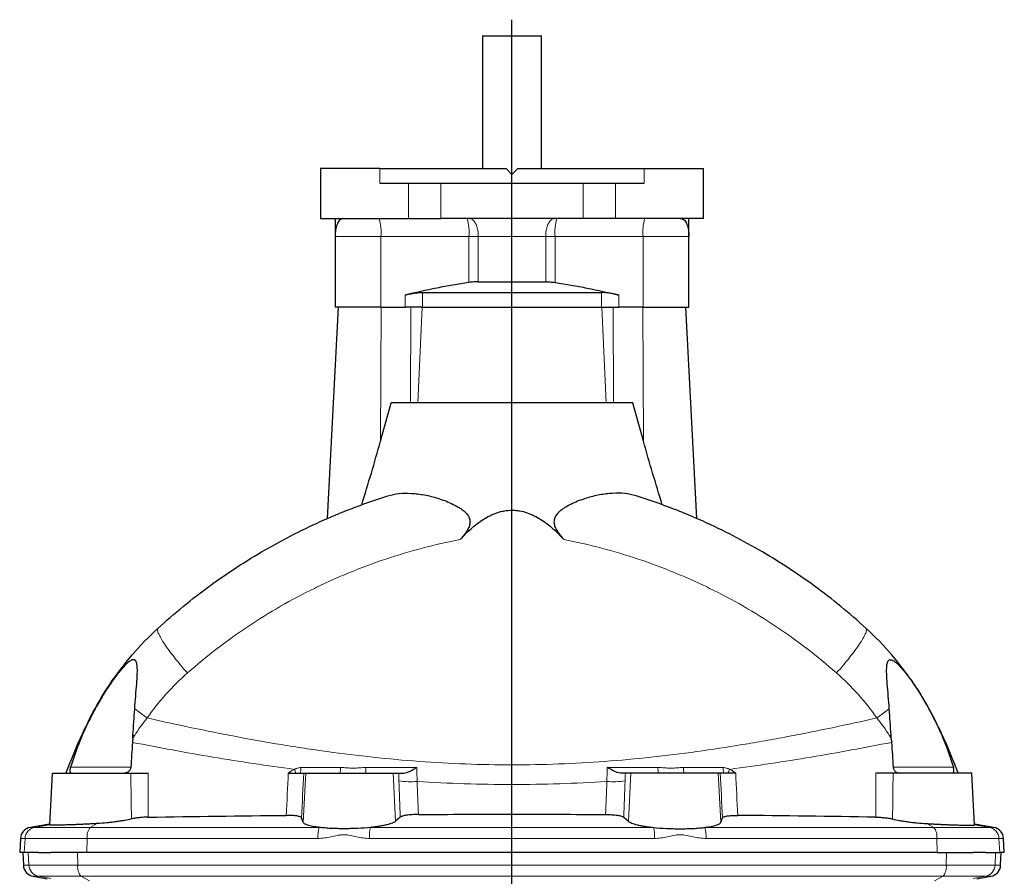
# Model space of a CAD drawing. Header units: millimetres. Extents: x -456 to 631, y -584 to 548.
# Tile 4 of 6: x -435 to -101, y 257 to 548. Entities that reach past the tile are written whole.
import ezdxf

# ---------------------------------------------------------------- set-up
doc = ezdxf.new("R2010")
doc.units = ezdxf.units.MM
doc.layers.add('FORMAT', color=7, linetype='Continuous')

# ---------------------------------------------------------------- blocks, each defined once
blk = doc.blocks.new('SW_CENTERMARKSYMBOL_0')
at = {"layer": 'FORMAT', "color": 0}
blk.add_line((0, 5), (0, 502.48), dxfattribs=at)

msp = doc.modelspace()

# ---------------------------------------------------------------- linework, layer by layer
at = {"color": 7, "linetype": 'Continuous', "lineweight": 25}
for p, q in [((-278.13, 542.16), (-278.13, 497.16)), ((-278.13, 542.16), (-268.13, 542.16)), ((-268.13, 542.16), (-258.13, 542.16)), ((-258.13, 497.16), (-258.13, 542.16)), ((-333.13, 497.16), (-333.13, 480.16)), ((-312.99, 497.16), (-333.13, 497.16)), ((-312.99, 497.16), (-270.13, 497.16)), ((-268.13, 495.16), (-270.13, 497.16)), ((-266.13, 497.16), (-268.13, 495.16)), ((-266.13, 497.16), (-223.27, 497.16)), ((-223.27, 497.16), (-203.13, 497.16)), ((-203.13, 480.16), (-203.13, 497.16)), ((-312.99, 492.16), (-223.27, 492.16)), ((-333.13, 480.16), (-303.29, 480.16)), ((-328.13, 480.16), (-328.13, 474.16)), ((-303.29, 480.16), (-292.31, 480.16)), ((-243.95, 480.16), (-292.31, 480.16)), ((-232.97, 480.16), (-243.95, 480.16)), ((-203.13, 480.16), (-232.97, 480.16)), ((-208.13, 474.16), (-208.13, 480.16)), ((-328.13, 474.16), (-328.13, 450.16)), ((-208.13, 450.16), (-208.13, 474.16)), ((-279.57, 458.77), (-256.69, 458.77)), ((-298.54, 455.16), (-237.71, 455.16)), ((-327.13, 450.16), (-330.89, 378.45)), ((-312.61, 450.16), (-328.13, 450.16)), ((-312.61, 450.16), (-304.42, 450.16)), ((-298.54, 450.16), (-304.42, 450.16)), ((-298.54, 450.16), (-237.71, 450.16)), ((-237.71, 450.16), (-231.83, 450.16)), ((-223.65, 450.16), (-231.83, 450.16)), ((-223.65, 450.16), (-208.13, 450.16)), ((-205.37, 378.45), (-209.13, 450.16)), ((-227.13, 417.66), (-309.13, 417.66)), ((-424.15, 292.16), (-425.07, 274.56)), ((-424.15, 292.16), (-397.42, 292.16)), ((-338.8, 292.16), (-338.11, 292.16)), ((-338.11, 292.16), (-308.43, 292.16)), ((-308.43, 292.16), (-306.59, 292.16)), ((-227.82, 292.16), (-229.67, 292.16)), ((-198.14, 292.16), (-227.82, 292.16)), ((-197.46, 292.16), (-198.14, 292.16)), ((-112.11, 292.16), (-138.84, 292.16)), ((-111.18, 274.56), (-112.11, 292.16)), ((-425.05, 274.86), (-431.59, 273.71)), ((-338.98, 275.48), (-339.52, 276.99)), ((-306.03, 277.18), (-307.6, 275.8)), ((-230.22, 277.18), (-228.66, 275.8)), ((-197.27, 275.48), (-196.74, 276.99)), ((-104.66, 273.71), (-111.2, 274.86)), ((-434.89, 269.98), (-435.15, 265.16)), ((-101.11, 265.16), (-101.36, 269.98)), ((-433.59, 265.16), (-435.15, 265.16)), ((-434.13, 265.16), (-433.9, 260.86)), ((-428.8, 265.16), (-433.59, 265.16)), ((-428.8, 265.16), (-424.55, 265.16)), ((-412.35, 265.16), (-424.55, 265.16)), ((-123.9, 265.16), (-412.35, 265.16)), ((-123.9, 265.16), (-111.71, 265.16)), ((-107.45, 265.16), (-111.71, 265.16)), ((-107.45, 265.16), (-102.67, 265.16)), ((-101.11, 265.16), (-102.67, 265.16)), ((-102.35, 260.86), (-102.13, 265.16)), ((-430.6, 257.13), (-425.82, 256.29)), ((-110.44, 256.29), (-105.65, 257.13))]:
    msp.add_line(p, q, dxfattribs=at)
at = {"color": 8, "linetype": 'Continuous', "lineweight": 18}
for p, q in [((-312.99, 497.16), (-312.99, 492.16)), ((-223.27, 497.16), (-223.27, 492.16)), ((-303.29, 492.16), (-303.29, 480.16)), ((-292.31, 492.16), (-292.31, 480.16)), ((-243.95, 492.16), (-243.95, 480.16)), ((-232.97, 492.16), (-232.97, 480.16)), ((-312.61, 474.16), (-328.13, 474.16)), ((-282.76, 474.16), (-312.61, 474.16)), ((-312.61, 474.16), (-312.61, 450.16)), ((-279.57, 474.16), (-282.76, 474.16)), ((-282.76, 458.53), (-282.76, 474.16)), ((-279.57, 474.16), (-256.69, 474.16)), ((-279.57, 474.16), (-279.57, 458.77)), ((-256.69, 474.16), (-253.49, 474.16)), ((-256.69, 474.16), (-256.69, 458.77)), ((-253.49, 474.16), (-223.65, 474.16)), ((-253.49, 458.53), (-253.49, 474.16)), ((-223.65, 474.16), (-208.13, 474.16)), ((-223.65, 474.16), (-223.65, 450.16)), ((-298.54, 455.16), (-298.54, 450.16)), ((-237.71, 455.16), (-237.71, 450.16)), ((-304.42, 450.16), (-304.42, 454.26)), ((-231.83, 450.16), (-231.83, 454.26)), ((-312.73, 404.75), (-312.52, 450.16)), ((-302.56, 417.66), (-302.41, 450.16)), ((-300.06, 417.66), (-298.61, 450.16)), ((-236.2, 417.66), (-237.64, 450.16)), ((-233.69, 417.66), (-233.84, 450.16)), ((-223.53, 404.75), (-223.73, 450.16)), ((-411.76, 309.89), (-411.65, 309.84)), ((-124.49, 309.89), (-124.6, 309.84)), ((-417.86, 294.1), (-397.44, 294.1)), ((-118.4, 294.1), (-138.81, 294.1)), ((-338.11, 292.16), (-338.98, 275.48)), ((-308.43, 292.16), (-307.6, 275.8)), ((-227.82, 292.16), (-228.66, 275.8)), ((-198.14, 292.16), (-197.27, 275.48)), ((-425.07, 274.59), (-430.05, 273.71)), ((-408.84, 275.02), (-411.21, 273.71)), ((-127.42, 275.02), (-125.04, 273.71)), ((-111.19, 274.59), (-106.21, 273.71)), ((-431.59, 273.71), (-430.05, 273.71)), ((-430.05, 273.71), (-411.21, 273.71)), ((-411.21, 273.71), (-333.51, 273.71)), ((-316.14, 273.71), (-220.12, 273.71)), ((-125.04, 273.71), (-202.74, 273.71)), ((-106.21, 273.71), (-125.04, 273.71)), ((-106.21, 273.71), (-104.66, 273.71)), ((-433.34, 269.98), (-434.89, 269.98)), ((-433.59, 265.16), (-433.34, 269.98)), ((-412.27, 269.98), (-433.34, 269.98)), ((-412.35, 265.16), (-412.27, 269.98)), ((-333.99, 269.98), (-412.27, 269.98)), ((-219.76, 269.98), (-316.49, 269.98)), ((-202.26, 269.98), (-123.99, 269.98)), ((-123.9, 265.16), (-123.99, 269.98)), ((-123.99, 269.98), (-102.92, 269.98)), ((-102.67, 265.16), (-102.92, 269.98)), ((-101.36, 269.98), (-102.92, 269.98)), ((-432, 260.86), (-432.22, 265.16)), ((-415.45, 260.86), (-415.53, 265.16)), ((-120.8, 260.86), (-120.73, 265.16)), ((-104.26, 260.86), (-104.04, 265.16)), ((-433.9, 260.86), (-432, 260.86)), ((-432, 260.86), (-415.45, 260.86)), ((-415.45, 260.86), (-120.8, 260.86)), ((-104.26, 260.86), (-120.8, 260.86)), ((-102.35, 260.86), (-104.26, 260.86)), ((-428.71, 257.13), (-430.6, 257.13)), ((-414.37, 257.13), (-428.71, 257.13)), ((-424.57, 256.4), (-428.71, 257.13)), ((-121.88, 257.13), (-414.37, 257.13)), ((-411.45, 255.56), (-414.37, 257.13)), ((-124.8, 255.56), (-121.88, 257.13)), ((-121.88, 257.13), (-107.54, 257.13)), ((-111.68, 256.4), (-107.54, 257.13)), ((-107.54, 257.13), (-105.65, 257.13))]:
    msp.add_line(p, q, dxfattribs=at)
at = {"color": 8, "linetype": 'Continuous', "lineweight": 18, "flags": 128}
for points in [[(-279.57, 474.16), (-279.58, 474.65), (-279.61, 475.14), (-279.66, 475.63), (-279.73, 476.1), (-279.81, 476.57), (-279.92, 477.01), (-280.04, 477.44), (-280.18, 477.84), (-280.34, 478.22), (-280.51, 478.57), (-280.69, 478.89), (-280.89, 479.18), (-281.1, 479.43), (-281.31, 479.65), (-281.54, 479.83), (-281.77, 479.97), (-282.01, 480.07), (-282.25, 480.14), (-282.49, 480.16)], [(-256.69, 474.16), (-256.68, 474.65), (-256.65, 475.14), (-256.6, 475.63), (-256.53, 476.1), (-256.44, 476.57), (-256.34, 477.01), (-256.21, 477.44), (-256.07, 477.84), (-255.92, 478.22), (-255.75, 478.57), (-255.56, 478.89), (-255.36, 479.18), (-255.16, 479.43), (-254.94, 479.65), (-254.72, 479.83), (-254.48, 479.97), (-254.25, 480.07), (-254.01, 480.14), (-253.77, 480.16)], [(-388.24, 341.21), (-388.32, 341.11), (-388.37, 340.99), (-388.39, 340.83), (-388.39, 340.65), (-388.36, 340.44), (-388.31, 340.2), (-388.23, 339.93), (-388.12, 339.64), (-387.99, 339.33), (-387.83, 338.98), (-387.64, 338.62), (-387.43, 338.22), (-387.2, 337.81), (-386.94, 337.37), (-386.65, 336.91), (-386.35, 336.43), (-386.02, 335.94), (-385.67, 335.42), (-385.29, 334.88), (-384.9, 334.33), (-384.48, 333.76), (-384.05, 333.17), (-383.6, 332.58), (-383.13, 331.97), (-382.64, 331.34), (-382.14, 330.71), (-381.62, 330.07), (-381.09, 329.42), (-380.54, 328.76), (-379.98, 328.1), (-379.42, 327.43), (-378.84, 326.76), (-378.25, 326.09)], [(-148.02, 341.21), (-147.94, 341.11), (-147.89, 340.99), (-147.86, 340.83), (-147.86, 340.65), (-147.89, 340.44), (-147.95, 340.2), (-148.03, 339.93), (-148.13, 339.64), (-148.27, 339.33), (-148.43, 338.98), (-148.61, 338.62), (-148.82, 338.22), (-149.06, 337.81), (-149.32, 337.37), (-149.6, 336.91), (-149.91, 336.43), (-150.24, 335.94), (-150.59, 335.42), (-150.96, 334.88), (-151.36, 334.33), (-151.77, 333.76), (-152.21, 333.17), (-152.66, 332.58), (-153.13, 331.97), (-153.62, 331.34), (-154.12, 330.71), (-154.64, 330.07), (-155.17, 329.42), (-155.71, 328.76), (-156.27, 328.1), (-156.84, 327.43), (-157.42, 326.76), (-158, 326.09)], [(-410.21, 312.88), (-410.21, 312.88), (-410.21, 312.87), (-410.21, 312.86), (-410.2, 312.85), (-410.19, 312.84), (-410.18, 312.82), (-410.17, 312.81), (-410.15, 312.79)], [(-126.05, 312.88), (-126.05, 312.88), (-126.05, 312.87), (-126.05, 312.86), (-126.05, 312.85), (-126.06, 312.84), (-126.07, 312.82), (-126.09, 312.81), (-126.1, 312.79)], [(-396.71, 305.05), (-396.65, 305.02), (-396.59, 304.99), (-396.53, 304.95), (-396.47, 304.92), (-396.4, 304.89), (-396.34, 304.85), (-396.28, 304.82), (-396.22, 304.79)], [(-139.54, 305.05), (-139.61, 305.02), (-139.67, 304.99), (-139.73, 304.95), (-139.79, 304.92), (-139.85, 304.89), (-139.91, 304.85), (-139.97, 304.82), (-140.04, 304.79)], [(-344.69, 277.8), (-344.61, 279.6), (-344.52, 281.39), (-344.44, 283.19), (-344.35, 284.98), (-344.27, 286.78), (-344.18, 288.57), (-344.1, 290.36), (-344.01, 292.16)], [(-338.8, 292.16), (-338.88, 290.26), (-338.97, 288.37), (-339.06, 286.47), (-339.15, 284.58), (-339.24, 282.68), (-339.33, 280.79), (-339.42, 278.89), (-339.52, 276.99)], [(-197.46, 292.16), (-197.37, 290.26), (-197.28, 288.37), (-197.19, 286.47), (-197.1, 284.58), (-197.01, 282.68), (-196.92, 280.79), (-196.83, 278.89), (-196.74, 276.99)], [(-191.56, 277.8), (-191.65, 279.6), (-191.73, 281.39), (-191.82, 283.19), (-191.9, 284.98), (-191.99, 286.78), (-192.07, 288.57), (-192.16, 290.36), (-192.24, 292.16)], [(-306.03, 277.18), (-306.09, 278.72), (-306.15, 280.26), (-306.21, 281.8), (-306.27, 283.33), (-306.32, 284.87), (-306.38, 286.41), (-306.43, 287.95), (-306.49, 289.48)], [(-300.31, 289.28), (-300.26, 287.89), (-300.21, 286.49), (-300.16, 285.1), (-300.11, 283.7), (-300.06, 282.3), (-300, 280.91), (-299.95, 279.51), (-299.9, 278.11)], [(-235.95, 289.28), (-236, 287.89), (-236.05, 286.49), (-236.1, 285.1), (-236.15, 283.7), (-236.2, 282.3), (-236.25, 280.91), (-236.31, 279.51), (-236.36, 278.11)], [(-230.22, 277.18), (-230.16, 278.72), (-230.11, 280.26), (-230.05, 281.8), (-229.99, 283.33), (-229.93, 284.87), (-229.88, 286.41), (-229.82, 287.95), (-229.77, 289.48)]]:
    msp.add_lwpolyline(points, dxfattribs=at)
at = {"color": 8, "linetype": 'Continuous', "lineweight": 18}
for centre, radius, start, end in [((-329.27, 475.73), 16.73, 354.6142, 15.3479), ((-299.42, 475.73), 16.73, 354.6142, 15.3479), ((-236.83, 475.73), 16.73, 164.6521, 185.3858), ((-206.99, 475.73), 16.73, 164.6521, 185.3858), ((-404.33, 322.02), 0.333, 147.9251, 185.1016), ((-131.93, 322.02), 0.333, 354.8984, 32.0749), ((-301.34, 439.28), 157.15, 232.9051, 234.815), ((-234.91, 439.28), 157.15, 305.185, 307.0949), ((-343.66, 293.57), 3.93, 338.98, 6.1885), ((-331.54, 293.63), 5.21, 343.5416, 4.3509), ((-323.74, 293.64), 6.08, 345.8545, 3.8145), ((-212.52, 293.64), 6.08, 176.1855, 194.1455), ((-204.71, 293.63), 5.21, 175.6491, 196.4584), ((-192.6, 293.57), 3.93, 173.8115, 201.02), ((-357.03, 286.32), 16.64, 20.5371, 25.2222), ((-179.23, 286.32), 16.64, 154.7778, 159.4629), ((-302.49, 317.19), 27.99, 261.7994, 274.4776), ((-233.76, 317.19), 27.99, 265.5224, 278.2006), ((-429.35, 269.78), 3.99, 100.1298, 177.0922), ((-407.14, 270.54), 5.16, 142.1041, 186.2625), ((-324.23, 270.61), 9.78, 161.5434, 183.705), ((-303.44, 270.62), 13.07, 166.3301, 182.8097), ((-232.82, 270.62), 13.07, 357.1903, 13.6699), ((-212.03, 270.61), 9.78, 356.295, 18.4566), ((-129.11, 270.54), 5.16, 353.7375, 37.8959), ((-106.91, 269.78), 3.99, 2.9078, 79.8702), ((-428.01, 261.07), 3.99, 182.8872, 259.841), ((-410.41, 260.31), 5.08, 173.6887, 218.6342), ((-125.85, 260.31), 5.08, 321.3658, 6.3113), ((-108.25, 261.07), 3.99, 280.159, 357.1128)]:
    msp.add_arc(centre, radius, start, end, dxfattribs=at)
at = {"color": 7, "linetype": 'Continuous', "lineweight": 25}
for centre, radius, start, end in [((-268.13, 237.16), 161, 153.142, 160.0227), ((-268.13, 237.16), 161, 19.9773, 26.858), ((-430.9, 269.77), 4, 100, 177), ((-105.36, 269.77), 4, 3, 80), ((-429.91, 261.07), 4, 183, 260), ((-106.35, 261.07), 4, 280, 357)]:
    msp.add_arc(centre, radius, start, end, dxfattribs=at)
for points, knots in [([(-325.34, 480.16), (-325.58, 480.16), (-325.81, 480.1), (-326.24, 479.91), (-326.43, 479.78), (-326.78, 479.43), (-326.95, 479.23), (-327.24, 478.76), (-327.36, 478.49), (-327.7, 477.64), (-327.86, 477), (-328.02, 475.96), (-328.06, 475.61), (-328.1, 475.07), (-328.11, 474.89), (-328.12, 474.52), (-328.13, 474.34), (-328.13, 474.16)], [0, 0, 0, 0, 0.125, 0.125, 0.25, 0.25, 0.375, 0.375, 0.5, 0.5, 0.75, 0.75, 0.875, 0.875, 0.9375, 0.9375, 1, 1, 1, 1]), ([(-210.92, 480.16), (-210.67, 480.16), (-210.44, 480.1), (-210.02, 479.91), (-209.82, 479.78), (-209.47, 479.43), (-209.31, 479.23), (-209.02, 478.76), (-208.89, 478.49), (-208.56, 477.64), (-208.39, 477), (-208.23, 475.96), (-208.19, 475.61), (-208.15, 475.07), (-208.14, 474.89), (-208.13, 474.52), (-208.13, 474.34), (-208.13, 474.16)], [0, 0, 0, 0, 0.125, 0.125, 0.25, 0.25, 0.375, 0.375, 0.5, 0.5, 0.75, 0.75, 0.875, 0.875, 0.9375, 0.9375, 1, 1, 1, 1]), ([(-282.76, 458.53), (-284.59, 458.27), (-286.41, 457.97), (-290.03, 457.33), (-291.84, 456.98), (-297.25, 455.88), (-300.84, 455.08), (-304.42, 454.26)], [0, 0, 0, 0, 0.25, 0.25, 0.5, 0.5, 1, 1, 1, 1]), ([(-279.57, 458.77), (-280.06, 458.77), (-280.58, 458.75), (-281.65, 458.67), (-282.2, 458.61), (-282.76, 458.53)], [0, 0, 0, 0, 0.5, 0.5, 1, 1, 1, 1]), ([(-256.69, 458.77), (-256.19, 458.77), (-255.68, 458.75), (-254.61, 458.67), (-254.05, 458.61), (-253.49, 458.53)], [0, 0, 0, 0, 0.5, 0.5, 1, 1, 1, 1]), ([(-253.49, 458.53), (-251.67, 458.27), (-249.85, 457.97), (-246.22, 457.33), (-244.42, 456.98), (-239.01, 455.88), (-235.42, 455.08), (-231.83, 454.26)], [0, 0, 0, 0, 0.25, 0.25, 0.5, 0.5, 1, 1, 1, 1]), ([(-304.42, 454.26), (-303.85, 454.39), (-303.28, 454.51), (-302.18, 454.73), (-301.63, 454.83), (-300.62, 454.99), (-300.15, 455.05), (-299.49, 455.11), (-299.29, 455.13), (-298.9, 455.15), (-298.71, 455.16), (-298.54, 455.16)], [0, 0, 0, 0, 0.25, 0.25, 0.5, 0.5, 0.75, 0.75, 0.875, 0.875, 1, 1, 1, 1]), ([(-231.83, 454.26), (-232.41, 454.39), (-232.97, 454.51), (-234.08, 454.73), (-234.62, 454.83), (-235.63, 454.99), (-236.1, 455.05), (-236.76, 455.11), (-236.97, 455.13), (-237.36, 455.15), (-237.54, 455.16), (-237.71, 455.16)], [0, 0, 0, 0, 0.25, 0.25, 0.5, 0.5, 0.75, 0.75, 0.875, 0.875, 1, 1, 1, 1]), ([(-319.11, 383.14), (-318, 386.71), (-316.91, 390.29), (-314.78, 397.49), (-313.74, 401.11), (-312.73, 404.75)], [0, 0, 0, 0, 0.5, 0.5, 1, 1, 1, 1]), ([(-217.14, 383.14), (-218.26, 386.71), (-219.35, 390.29), (-221.48, 397.49), (-222.51, 401.11), (-223.53, 404.75)], [0, 0, 0, 0, 0.5, 0.5, 1, 1, 1, 1]), ([(-388.24, 341.21), (-382.64, 346.34), (-376.8, 351.12), (-364.68, 360), (-358.39, 364.1), (-345.36, 371.62), (-338.61, 375.05), (-329.89, 378.88), (-328.13, 379.63), (-324.59, 381.07), (-322.82, 381.76), (-317.46, 383.77), (-313.85, 385.01), (-310.2, 386.16)], [0, 0, 0, 0, 0.25, 0.25, 0.5, 0.5, 0.75, 0.75, 0.8125, 0.8125, 0.875, 0.875, 1, 1, 1, 1]), ([(-310.2, 386.16), (-308.98, 386.54), (-307.71, 386.79), (-305.06, 387.07), (-303.69, 387.09), (-301.55, 386.97), (-300.81, 386.91), (-299.34, 386.72), (-298.59, 386.61), (-296.34, 386.18), (-294.82, 385.81), (-292.5, 385.09), (-291.73, 384.82), (-290.17, 384.23), (-289.39, 383.91), (-287.85, 383.19), (-287.08, 382.79), (-285.97, 382.12), (-285.6, 381.89), (-284.89, 381.38), (-284.55, 381.12), (-284.06, 380.68), (-283.9, 380.53), (-283.6, 380.21), (-283.45, 380.04), (-283.18, 379.69), (-283.05, 379.51), (-282.83, 379.12), (-282.72, 378.92), (-282.56, 378.5), (-282.49, 378.29), (-282.4, 377.85), (-282.38, 377.62), (-282.37, 377.16), (-282.39, 376.93), (-282.47, 376.47), (-282.52, 376.24), (-282.74, 375.57), (-282.93, 375.14), (-283.39, 374.31), (-283.65, 373.91), (-284.48, 372.75), (-285.09, 372.03), (-285.72, 371.33)], [0, 0, 0, 0, 0.125, 0.125, 0.25, 0.25, 0.3125, 0.3125, 0.375, 0.375, 0.5, 0.5, 0.5625, 0.5625, 0.625, 0.625, 0.6875, 0.6875, 0.71875, 0.71875, 0.75, 0.75, 0.765625, 0.765625, 0.78125, 0.78125, 0.796875, 0.796875, 0.8125, 0.8125, 0.828125, 0.828125, 0.84375, 0.84375, 0.859375, 0.859375, 0.875, 0.875, 0.90625, 0.90625, 0.9375, 0.9375, 1, 1, 1, 1]), ([(-226.05, 386.16), (-227.28, 386.54), (-228.55, 386.79), (-231.19, 387.07), (-232.57, 387.09), (-234.71, 386.97), (-235.44, 386.91), (-236.92, 386.72), (-237.66, 386.61), (-239.91, 386.18), (-241.44, 385.81), (-243.75, 385.09), (-244.53, 384.82), (-246.08, 384.23), (-246.86, 383.91), (-248.41, 383.19), (-249.17, 382.79), (-250.29, 382.12), (-250.65, 381.89), (-251.36, 381.38), (-251.7, 381.12), (-252.19, 380.68), (-252.35, 380.53), (-252.66, 380.21), (-252.8, 380.04), (-253.08, 379.69), (-253.2, 379.51), (-253.43, 379.12), (-253.53, 378.92), (-253.7, 378.5), (-253.76, 378.29), (-253.85, 377.85), (-253.88, 377.62), (-253.88, 377.16), (-253.86, 376.93), (-253.79, 376.47), (-253.73, 376.24), (-253.52, 375.57), (-253.32, 375.14), (-252.86, 374.31), (-252.6, 373.91), (-251.78, 372.75), (-251.17, 372.03), (-250.54, 371.33)], [0, 0, 0, 0, 0.125, 0.125, 0.25, 0.25, 0.3125, 0.3125, 0.375, 0.375, 0.5, 0.5, 0.5625, 0.5625, 0.625, 0.625, 0.6875, 0.6875, 0.71875, 0.71875, 0.75, 0.75, 0.765625, 0.765625, 0.78125, 0.78125, 0.796875, 0.796875, 0.8125, 0.8125, 0.828125, 0.828125, 0.84375, 0.84375, 0.859375, 0.859375, 0.875, 0.875, 0.90625, 0.90625, 0.9375, 0.9375, 1, 1, 1, 1]), ([(-148.02, 341.21), (-153.62, 346.34), (-159.46, 351.12), (-171.58, 360), (-177.87, 364.1), (-190.9, 371.62), (-197.64, 375.05), (-206.37, 378.88), (-208.13, 379.63), (-211.66, 381.07), (-213.44, 381.76), (-218.8, 383.77), (-222.41, 385.01), (-226.05, 386.16)], [0, 0, 0, 0, 0.25, 0.25, 0.5, 0.5, 0.75, 0.75, 0.8125, 0.8125, 0.875, 0.875, 1, 1, 1, 1]), ([(-285.72, 371.33), (-284.55, 372.62), (-283.33, 373.86), (-281.39, 375.58), (-280.72, 376.14), (-279.34, 377.2), (-278.63, 377.7), (-276.44, 379.09), (-274.91, 379.87), (-272.84, 380.56), (-272.42, 380.69), (-271.57, 380.9), (-271.15, 380.99), (-269.87, 381.21), (-269.01, 381.29), (-267.7, 381.29), (-267.26, 381.27), (-266.39, 381.19), (-265.96, 381.14), (-264.69, 380.92), (-263.85, 380.71), (-262.2, 380.15), (-261.39, 379.81), (-259.84, 379.05), (-259.08, 378.62), (-257.63, 377.7), (-256.92, 377.2), (-255.55, 376.15), (-254.88, 375.59), (-252.93, 373.86), (-251.7, 372.62), (-250.54, 371.33)], [0, 0, 0, 0, 0.125, 0.125, 0.1875, 0.1875, 0.25, 0.25, 0.375, 0.375, 0.40625, 0.40625, 0.4375, 0.4375, 0.5, 0.5, 0.53125, 0.53125, 0.5625, 0.5625, 0.625, 0.625, 0.6875, 0.6875, 0.75, 0.75, 0.8125, 0.8125, 0.875, 0.875, 1, 1, 1, 1]), ([(-404.61, 322.2), (-402.26, 325.69), (-399.72, 329.03), (-394.26, 335.36), (-391.34, 338.37), (-388.24, 341.21)], [0, 0, 0, 0, 0.5, 0.5, 1, 1, 1, 1]), ([(-131.64, 322.2), (-134, 325.69), (-136.54, 329.03), (-142, 335.36), (-144.91, 338.37), (-148.02, 341.21)], [0, 0, 0, 0, 0.5, 0.5, 1, 1, 1, 1]), ([(-396.13, 313.93), (-396.02, 315.38), (-395.91, 316.82), (-395.67, 319.66), (-395.56, 321.06), (-395.42, 322.78), (-395.4, 323.12), (-395.35, 323.8), (-395.33, 324.13), (-395.27, 325.13), (-395.24, 325.78), (-395.22, 327.01), (-395.22, 327.61), (-395.28, 328.44), (-395.31, 328.7), (-395.39, 329.2), (-395.44, 329.42), (-395.57, 329.83), (-395.64, 330.01), (-395.79, 330.23), (-395.84, 330.29), (-395.95, 330.41), (-396.01, 330.45), (-396.21, 330.57), (-396.35, 330.6), (-396.68, 330.6), (-396.85, 330.57), (-397.23, 330.42), (-397.42, 330.32), (-397.83, 330.07), (-398.04, 329.91), (-398.46, 329.58), (-398.67, 329.39), (-399.1, 328.99), (-399.32, 328.77), (-399.97, 328.09), (-400.41, 327.6), (-401.27, 326.58), (-401.7, 326.04), (-402.57, 324.93), (-402.99, 324.36), (-403.83, 323.19), (-404.25, 322.59), (-404.66, 321.99)], [0, 0, 0, 0, 0.125, 0.125, 0.25, 0.25, 0.28125, 0.28125, 0.3125, 0.3125, 0.375, 0.375, 0.4375, 0.4375, 0.46875, 0.46875, 0.5, 0.5, 0.53125, 0.53125, 0.546875, 0.546875, 0.5625, 0.5625, 0.59375, 0.59375, 0.625, 0.625, 0.65625, 0.65625, 0.6875, 0.6875, 0.71875, 0.71875, 0.75, 0.75, 0.8125, 0.8125, 0.875, 0.875, 0.9375, 0.9375, 1, 1, 1, 1]), ([(-140.13, 313.93), (-140.23, 315.38), (-140.35, 316.82), (-140.58, 319.66), (-140.7, 321.06), (-140.83, 322.78), (-140.86, 323.12), (-140.9, 323.8), (-140.92, 324.13), (-140.98, 325.13), (-141.01, 325.78), (-141.04, 327.01), (-141.03, 327.61), (-140.97, 328.44), (-140.95, 328.7), (-140.87, 329.2), (-140.82, 329.42), (-140.69, 329.83), (-140.61, 330.01), (-140.47, 330.23), (-140.42, 330.29), (-140.3, 330.41), (-140.24, 330.45), (-140.05, 330.57), (-139.9, 330.6), (-139.58, 330.6), (-139.4, 330.57), (-139.03, 330.42), (-138.83, 330.32), (-138.43, 330.07), (-138.22, 329.91), (-137.8, 329.58), (-137.59, 329.39), (-137.16, 328.99), (-136.94, 328.77), (-136.28, 328.09), (-135.85, 327.6), (-134.98, 326.58), (-134.55, 326.04), (-133.69, 324.93), (-133.26, 324.36), (-132.42, 323.19), (-132, 322.59), (-131.59, 321.99)], [0, 0, 0, 0, 0.125, 0.125, 0.25, 0.25, 0.28125, 0.28125, 0.3125, 0.3125, 0.375, 0.375, 0.4375, 0.4375, 0.46875, 0.46875, 0.5, 0.5, 0.53125, 0.53125, 0.546875, 0.546875, 0.5625, 0.5625, 0.59375, 0.59375, 0.625, 0.625, 0.65625, 0.65625, 0.6875, 0.6875, 0.71875, 0.71875, 0.75, 0.75, 0.8125, 0.8125, 0.875, 0.875, 0.9375, 0.9375, 1, 1, 1, 1]), ([(-404.66, 321.99), (-405.66, 320.52), (-406.62, 319.01), (-408.45, 315.95), (-409.32, 314.39), (-410.15, 312.79)], [0, 0, 0, 0, 0.5, 0.5, 1, 1, 1, 1]), ([(-131.59, 321.99), (-130.59, 320.52), (-129.64, 319.01), (-127.81, 315.95), (-126.93, 314.39), (-126.1, 312.79)], [0, 0, 0, 0, 0.5, 0.5, 1, 1, 1, 1]), ([(-417.6, 292.16), (-417.72, 292.16), (-417.82, 292.21), (-417.93, 292.36), (-417.96, 292.41), (-418.01, 292.55), (-418.03, 292.63), (-418.05, 292.81), (-418.05, 292.9), (-418.05, 293.11), (-418.04, 293.22), (-418.01, 293.45), (-417.99, 293.58), (-417.93, 293.83), (-417.9, 293.97), (-417.86, 294.1)], [0, 0, 0, 0, 0.25, 0.25, 0.375, 0.375, 0.5, 0.5, 0.625, 0.625, 0.75, 0.75, 0.875, 0.875, 1, 1, 1, 1]), ([(-397.45, 294.1), (-397.46, 293.97), (-397.49, 293.84), (-397.56, 293.59), (-397.6, 293.46), (-397.72, 293.22), (-397.79, 293.11), (-397.95, 292.9), (-398.04, 292.8), (-398.33, 292.53), (-398.56, 292.39), (-399.05, 292.21), (-399.31, 292.16), (-399.57, 292.16)], [0, 0, 0, 0, 0.125, 0.125, 0.25, 0.25, 0.375, 0.375, 0.5, 0.5, 0.75, 0.75, 1, 1, 1, 1]), ([(-304.86, 292.16), (-304.53, 292.16), (-304.19, 292.23), (-303.47, 292.47), (-303.1, 292.63), (-302.54, 292.9), (-302.35, 293), (-301.97, 293.2), (-301.78, 293.31), (-301.41, 293.52), (-301.22, 293.63), (-300.84, 293.85), (-300.65, 293.97), (-300.46, 294.08)], [0, 0, 0, 0, 0.25, 0.25, 0.5, 0.5, 0.625, 0.625, 0.75, 0.75, 0.875, 0.875, 1, 1, 1, 1]), ([(-231.4, 292.16), (-231.72, 292.16), (-232.07, 292.23), (-232.79, 292.47), (-233.15, 292.63), (-233.71, 292.9), (-233.9, 293), (-234.28, 293.2), (-234.47, 293.31), (-234.85, 293.52), (-235.04, 293.63), (-235.41, 293.85), (-235.6, 293.97), (-235.79, 294.08)], [0, 0, 0, 0, 0.25, 0.25, 0.5, 0.5, 0.625, 0.625, 0.75, 0.75, 0.875, 0.875, 1, 1, 1, 1]), ([(-138.8, 294.1), (-138.79, 293.97), (-138.77, 293.84), (-138.7, 293.59), (-138.65, 293.46), (-138.53, 293.22), (-138.46, 293.11), (-138.3, 292.9), (-138.21, 292.8), (-137.92, 292.53), (-137.69, 292.39), (-137.21, 292.21), (-136.94, 292.16), (-136.68, 292.16)], [0, 0, 0, 0, 0.125, 0.125, 0.25, 0.25, 0.375, 0.375, 0.5, 0.5, 0.75, 0.75, 1, 1, 1, 1]), ([(-118.66, 292.16), (-118.53, 292.16), (-118.43, 292.21), (-118.32, 292.36), (-118.29, 292.41), (-118.24, 292.55), (-118.23, 292.63), (-118.2, 292.81), (-118.2, 292.9), (-118.21, 293.11), (-118.21, 293.22), (-118.24, 293.45), (-118.27, 293.58), (-118.32, 293.83), (-118.36, 293.97), (-118.4, 294.1)], [0, 0, 0, 0, 0.25, 0.25, 0.375, 0.375, 0.5, 0.5, 0.625, 0.625, 0.75, 0.75, 0.875, 0.875, 1, 1, 1, 1]), ([(-397.42, 292.16), (-397.07, 292.16), (-396.67, 292.16), (-396, 292.16), (-395.77, 292.16), (-395.28, 292.16), (-395.03, 292.16), (-394.52, 292.16), (-394.25, 292.16), (-393.71, 292.16), (-393.44, 292.16), (-392.89, 292.16), (-392.62, 292.16), (-392.07, 292.16), (-391.8, 292.16), (-391.52, 292.16)], [0, 0, 0, 0, 0.25, 0.25, 0.375, 0.375, 0.5, 0.5, 0.625, 0.625, 0.75, 0.75, 0.875, 0.875, 1, 1, 1, 1]), ([(-344.01, 292.16), (-343.55, 292.16), (-343.11, 292.16), (-342.24, 292.16), (-341.83, 292.16), (-341.44, 292.16)], [0, 0, 0, 0, 0.5, 0.5, 1, 1, 1, 1]), ([(-341.44, 292.16), (-341.17, 292.16), (-340.9, 292.16), (-340.41, 292.16), (-340.19, 292.16), (-339.99, 292.16)], [0, 0, 0, 0, 0.5, 0.5, 1, 1, 1, 1]), ([(-339.99, 292.16), (-339.81, 292.16), (-339.66, 292.16), (-339.38, 292.16), (-339.26, 292.16), (-338.96, 292.16), (-338.84, 292.16), (-338.8, 292.16)], [0, 0, 0, 0, 0.25, 0.25, 0.5, 0.5, 1, 1, 1, 1]), ([(-306.59, 292.16), (-306.46, 292.16), (-306.25, 292.16), (-305.81, 292.16), (-305.64, 292.16), (-305.27, 292.16), (-305.07, 292.16), (-304.86, 292.16)], [0, 0, 0, 0, 0.5, 0.5, 0.75, 0.75, 1, 1, 1, 1]), ([(-229.67, 292.16), (-229.79, 292.16), (-230, 292.16), (-230.45, 292.16), (-230.61, 292.16), (-230.98, 292.16), (-231.18, 292.16), (-231.4, 292.16)], [0, 0, 0, 0, 0.5, 0.5, 0.75, 0.75, 1, 1, 1, 1]), ([(-196.27, 292.16), (-196.44, 292.16), (-196.6, 292.16), (-196.87, 292.16), (-196.99, 292.16), (-197.3, 292.16), (-197.42, 292.16), (-197.46, 292.16)], [0, 0, 0, 0, 0.25, 0.25, 0.5, 0.5, 1, 1, 1, 1]), ([(-194.81, 292.16), (-195.09, 292.16), (-195.35, 292.16), (-195.84, 292.16), (-196.07, 292.16), (-196.27, 292.16)], [0, 0, 0, 0, 0.5, 0.5, 1, 1, 1, 1]), ([(-192.24, 292.16), (-192.7, 292.16), (-193.15, 292.16), (-194.01, 292.16), (-194.43, 292.16), (-194.81, 292.16)], [0, 0, 0, 0, 0.5, 0.5, 1, 1, 1, 1]), ([(-138.84, 292.16), (-139.19, 292.16), (-139.58, 292.16), (-140.25, 292.16), (-140.49, 292.16), (-140.98, 292.16), (-141.23, 292.16), (-141.74, 292.16), (-142, 292.16), (-142.55, 292.16), (-142.82, 292.16), (-143.36, 292.16), (-143.64, 292.16), (-144.18, 292.16), (-144.46, 292.16), (-144.73, 292.16)], [0, 0, 0, 0, 0.25, 0.25, 0.375, 0.375, 0.5, 0.5, 0.625, 0.625, 0.75, 0.75, 0.875, 0.875, 1, 1, 1, 1]), ([(-339.52, 276.99), (-339.56, 277.11), (-339.71, 277.22), (-340.25, 277.43), (-340.62, 277.51), (-341.56, 277.66), (-342.1, 277.72), (-343.34, 277.79), (-344, 277.81), (-344.69, 277.8)], [0, 0, 0, 0, 0.25, 0.25, 0.5, 0.5, 0.75, 0.75, 1, 1, 1, 1]), ([(-299.9, 278.11), (-300.26, 278.11), (-300.61, 278.11), (-301.31, 278.08), (-301.66, 278.06), (-302.34, 278.01), (-302.67, 277.98), (-303.29, 277.92), (-303.59, 277.88), (-304.15, 277.79), (-304.4, 277.75), (-304.87, 277.65), (-305.08, 277.59), (-305.45, 277.48), (-305.6, 277.42), (-305.86, 277.31), (-305.96, 277.24), (-306.03, 277.18)], [0, 0, 0, 0, 0.125, 0.125, 0.25, 0.25, 0.375, 0.375, 0.5, 0.5, 0.625, 0.625, 0.75, 0.75, 0.875, 0.875, 1, 1, 1, 1]), ([(-299.9, 278.11), (-289.34, 278.16), (-278.75, 278.18), (-257.5, 278.18), (-246.92, 278.16), (-236.36, 278.11)], [0, 0, 0, 0, 0.5, 0.5, 1, 1, 1, 1]), ([(-236.36, 278.11), (-236, 278.11), (-235.64, 278.11), (-234.94, 278.08), (-234.59, 278.06), (-233.91, 278.01), (-233.59, 277.98), (-232.96, 277.92), (-232.66, 277.88), (-232.11, 277.79), (-231.85, 277.75), (-231.39, 277.65), (-231.17, 277.59), (-230.81, 277.48), (-230.65, 277.42), (-230.4, 277.31), (-230.29, 277.24), (-230.22, 277.18)], [0, 0, 0, 0, 0.125, 0.125, 0.25, 0.25, 0.375, 0.375, 0.5, 0.5, 0.625, 0.625, 0.75, 0.75, 0.875, 0.875, 1, 1, 1, 1]), ([(-196.74, 276.99), (-196.7, 277.11), (-196.54, 277.22), (-196.01, 277.43), (-195.64, 277.51), (-194.7, 277.66), (-194.15, 277.72), (-192.91, 277.79), (-192.26, 277.81), (-191.56, 277.8)], [0, 0, 0, 0, 0.25, 0.25, 0.5, 0.5, 0.75, 0.75, 1, 1, 1, 1]), ([(-408.84, 275.02), (-409.28, 274.99), (-410.16, 274.94), (-411.49, 274.87), (-412.81, 274.8), (-414.11, 274.74), (-415.36, 274.68), (-416.58, 274.63), (-417.74, 274.59), (-418.84, 274.55), (-419.87, 274.52), (-420.82, 274.49), (-421.69, 274.48), (-422.48, 274.46), (-423.17, 274.46), (-423.75, 274.46), (-424.24, 274.47), (-424.62, 274.48), (-424.89, 274.5), (-425.04, 274.53), (-425.06, 274.55), (-425.07, 274.56)], [0, 0, 0, 0, 0.052108, 0.10503, 0.158142, 0.211254, 0.264176, 0.317022, 0.370058, 0.423094, 0.47594, 0.528723, 0.581695, 0.634666, 0.687449, 0.740195, 0.793129, 0.846063, 0.898809, 0.951606, 1, 1, 1, 1]), ([(-397.22, 276.57), (-397.94, 276.39), (-398.73, 276.22), (-400.05, 275.98), (-400.51, 275.91), (-401.45, 275.76), (-401.94, 275.69), (-402.93, 275.56), (-403.44, 275.49), (-404.48, 275.38), (-405.02, 275.32), (-406.64, 275.17), (-407.73, 275.08), (-408.84, 275.02)], [0, 0, 0, 0, 0.25, 0.25, 0.375, 0.375, 0.5, 0.5, 0.625, 0.625, 0.75, 0.75, 1, 1, 1, 1]), ([(-391.51, 277.19), (-392.03, 277.19), (-392.56, 277.17), (-393.35, 277.12), (-393.62, 277.1), (-394.14, 277.05), (-394.39, 277.03), (-395.14, 276.94), (-395.62, 276.88), (-396.27, 276.77), (-396.47, 276.73), (-396.87, 276.65), (-397.05, 276.61), (-397.22, 276.57)], [0, 0, 0, 0, 0.25, 0.25, 0.375, 0.375, 0.5, 0.5, 0.75, 0.75, 0.875, 0.875, 1, 1, 1, 1]), ([(-333.51, 273.71), (-333.91, 273.76), (-334.29, 273.81), (-335.02, 273.93), (-335.37, 273.99), (-336.35, 274.18), (-336.9, 274.32), (-337.6, 274.55), (-337.82, 274.63), (-338.19, 274.79), (-338.35, 274.87), (-338.75, 275.13), (-338.92, 275.3), (-338.98, 275.48)], [0, 0, 0, 0, 0.125, 0.125, 0.25, 0.25, 0.5, 0.5, 0.625, 0.625, 0.75, 0.75, 1, 1, 1, 1]), ([(-307.6, 275.8), (-307.72, 275.7), (-307.87, 275.59), (-308.15, 275.44), (-308.25, 275.39), (-308.47, 275.28), (-308.58, 275.23), (-309.21, 274.98), (-309.83, 274.79), (-310.75, 274.57), (-310.94, 274.52), (-311.34, 274.43), (-311.54, 274.39), (-312.18, 274.26), (-312.62, 274.19), (-313.55, 274.03), (-314.04, 273.96), (-314.8, 273.86), (-315.06, 273.83), (-315.59, 273.77), (-315.87, 273.74), (-316.14, 273.71)], [0, 0, 0, 0, 0.125, 0.125, 0.1875, 0.1875, 0.25, 0.25, 0.5, 0.5, 0.5625, 0.5625, 0.625, 0.625, 0.75, 0.75, 0.875, 0.875, 0.9375, 0.9375, 1, 1, 1, 1]), ([(-228.66, 275.8), (-228.54, 275.7), (-228.39, 275.59), (-228.11, 275.44), (-228.01, 275.39), (-227.79, 275.28), (-227.67, 275.23), (-227.04, 274.98), (-226.43, 274.79), (-225.51, 274.57), (-225.32, 274.52), (-224.92, 274.43), (-224.71, 274.39), (-224.08, 274.26), (-223.63, 274.19), (-222.7, 274.03), (-222.22, 273.96), (-221.45, 273.86), (-221.19, 273.83), (-220.66, 273.77), (-220.39, 273.74), (-220.12, 273.71)], [0, 0, 0, 0, 0.125, 0.125, 0.1875, 0.1875, 0.25, 0.25, 0.5, 0.5, 0.5625, 0.5625, 0.625, 0.625, 0.75, 0.75, 0.875, 0.875, 0.9375, 0.9375, 1, 1, 1, 1]), ([(-202.74, 273.71), (-202.35, 273.76), (-201.96, 273.81), (-201.23, 273.93), (-200.88, 273.99), (-199.91, 274.18), (-199.35, 274.32), (-198.65, 274.55), (-198.44, 274.63), (-198.07, 274.79), (-197.91, 274.87), (-197.5, 275.13), (-197.34, 275.3), (-197.27, 275.48)], [0, 0, 0, 0, 0.125, 0.125, 0.25, 0.25, 0.5, 0.5, 0.625, 0.625, 0.75, 0.75, 1, 1, 1, 1]), ([(-144.75, 277.19), (-144.22, 277.19), (-143.69, 277.17), (-142.9, 277.12), (-142.63, 277.1), (-142.12, 277.05), (-141.86, 277.03), (-141.12, 276.94), (-140.64, 276.88), (-139.99, 276.77), (-139.78, 276.73), (-139.39, 276.65), (-139.2, 276.61), (-139.03, 276.57)], [0, 0, 0, 0, 0.25, 0.25, 0.375, 0.375, 0.5, 0.5, 0.75, 0.75, 0.875, 0.875, 1, 1, 1, 1]), ([(-139.03, 276.57), (-138.32, 276.39), (-137.52, 276.22), (-136.2, 275.98), (-135.74, 275.91), (-134.8, 275.76), (-134.32, 275.69), (-133.33, 275.56), (-132.82, 275.49), (-131.77, 275.38), (-131.23, 275.32), (-129.62, 275.17), (-128.52, 275.08), (-127.42, 275.02)], [0, 0, 0, 0, 0.25, 0.25, 0.375, 0.375, 0.5, 0.5, 0.625, 0.625, 0.75, 0.75, 1, 1, 1, 1]), ([(-127.42, 275.02), (-126.98, 274.99), (-126.09, 274.94), (-124.76, 274.87), (-123.44, 274.8), (-122.15, 274.74), (-120.89, 274.68), (-119.68, 274.63), (-118.52, 274.59), (-117.42, 274.55), (-116.39, 274.52), (-115.43, 274.49), (-114.56, 274.48), (-113.78, 274.46), (-113.09, 274.46), (-112.5, 274.46), (-112.02, 274.47), (-111.64, 274.48), (-111.37, 274.5), (-111.21, 274.53), (-111.2, 274.55), (-111.19, 274.56)], [0, 0, 0, 0, 0.052108, 0.10503, 0.158142, 0.211254, 0.264176, 0.317022, 0.370058, 0.423094, 0.47594, 0.528723, 0.581695, 0.634666, 0.687449, 0.740195, 0.793129, 0.846063, 0.898809, 0.951606, 1, 1, 1, 1]), ([(-316.14, 273.71), (-317.53, 273.56), (-318.99, 273.45), (-320.91, 273.36), (-321.3, 273.34), (-322.07, 273.31), (-322.46, 273.3), (-323.61, 273.27), (-324.38, 273.26), (-325.54, 273.26), (-325.92, 273.26), (-326.69, 273.27), (-327.06, 273.28), (-328.18, 273.31), (-328.9, 273.34), (-329.96, 273.39), (-330.31, 273.41), (-330.99, 273.46), (-331.33, 273.49), (-332.31, 273.57), (-332.93, 273.64), (-333.51, 273.71)], [0, 0, 0, 0, 0.25, 0.25, 0.3125, 0.3125, 0.375, 0.375, 0.5, 0.5, 0.5625, 0.5625, 0.625, 0.625, 0.75, 0.75, 0.8125, 0.8125, 0.875, 0.875, 1, 1, 1, 1]), ([(-220.12, 273.71), (-218.72, 273.56), (-217.26, 273.45), (-215.34, 273.36), (-214.95, 273.34), (-214.18, 273.31), (-213.8, 273.3), (-212.64, 273.27), (-211.87, 273.26), (-210.72, 273.26), (-210.33, 273.26), (-209.57, 273.27), (-209.19, 273.28), (-208.07, 273.31), (-207.35, 273.34), (-206.29, 273.39), (-205.95, 273.41), (-205.26, 273.46), (-204.92, 273.49), (-203.94, 273.57), (-203.33, 273.64), (-202.74, 273.71)], [0, 0, 0, 0, 0.25, 0.25, 0.3125, 0.3125, 0.375, 0.375, 0.5, 0.5, 0.5625, 0.5625, 0.625, 0.625, 0.75, 0.75, 0.8125, 0.8125, 0.875, 0.875, 1, 1, 1, 1])]:
    msp.add_open_spline(points, degree=3, knots=knots, dxfattribs=at)
for points in [[(-312.73, 404.75), (-311.53, 409.05), (-310.33, 413.35), (-309.13, 417.66)], [(-223.53, 404.75), (-224.72, 409.05), (-225.92, 413.35), (-227.13, 417.66)], [(-410.21, 312.88), (-408.5, 316.09), (-406.63, 319.19), (-404.61, 322.2)], [(-126.05, 312.88), (-127.76, 316.09), (-129.62, 319.19), (-131.64, 322.2)], [(-411.76, 309.89), (-411.25, 310.9), (-410.74, 311.89), (-410.21, 312.88)], [(-410.15, 312.79), (-410.67, 311.81), (-411.17, 310.83), (-411.65, 309.84)], [(-396.71, 305.05), (-396.53, 308.02), (-396.34, 310.98), (-396.13, 313.93)], [(-139.54, 305.05), (-139.73, 308.02), (-139.91, 310.98), (-140.13, 313.93)], [(-126.1, 312.79), (-125.59, 311.81), (-125.09, 310.83), (-124.6, 309.84)], [(-124.49, 309.89), (-125, 310.9), (-125.52, 311.89), (-126.05, 312.88)], [(-411.65, 309.84), (-414.21, 304.65), (-416.31, 299.45), (-417.86, 294.1)], [(-124.6, 309.84), (-122.05, 304.65), (-119.95, 299.45), (-118.4, 294.1)], [(-396.78, 303.87), (-396.76, 304.26), (-396.74, 304.66), (-396.71, 305.05)], [(-139.47, 303.87), (-139.5, 304.26), (-139.52, 304.66), (-139.54, 305.05)], [(-396.87, 302.55), (-397.06, 299.73), (-397.26, 296.92), (-397.45, 294.1)], [(-396.78, 303.87), (-396.81, 303.43), (-396.84, 302.99), (-396.87, 302.55)], [(-139.47, 303.87), (-139.44, 303.43), (-139.42, 302.99), (-139.39, 302.55)], [(-139.39, 302.55), (-139.19, 299.73), (-139, 296.92), (-138.8, 294.1)], [(-391.51, 277.19), (-375.98, 277.44), (-360.37, 277.65), (-344.69, 277.8)], [(-144.75, 277.19), (-160.28, 277.44), (-175.88, 277.65), (-191.56, 277.8)]]:
    msp.add_open_spline(points, degree=3, dxfattribs=at)
at = {"color": 8, "linetype": 'Continuous', "lineweight": 18}
for points, knots in [([(-285.72, 371.33), (-294.28, 369.67), (-302.69, 367.46), (-315.08, 363.32), (-319.18, 361.8), (-324.25, 359.73), (-325.26, 359.3), (-327.27, 358.44), (-328.27, 358), (-331.26, 356.66), (-333.23, 355.74), (-342.99, 350.97), (-350.48, 346.67), (-364.84, 337.11), (-371.71, 331.85), (-378.25, 326.09)], [0, 0, 0, 0, 0.25, 0.25, 0.375, 0.375, 0.40625, 0.40625, 0.4375, 0.4375, 0.5, 0.5, 0.75, 0.75, 1, 1, 1, 1]), ([(-250.54, 371.33), (-241.98, 369.67), (-233.57, 367.46), (-221.17, 363.32), (-217.08, 361.8), (-212.01, 359.73), (-211, 359.3), (-208.98, 358.44), (-207.98, 358), (-204.99, 356.66), (-203.02, 355.74), (-193.26, 350.97), (-185.77, 346.67), (-171.42, 337.11), (-164.55, 331.85), (-158, 326.09)], [0, 0, 0, 0, 0.25, 0.25, 0.375, 0.375, 0.40625, 0.40625, 0.4375, 0.4375, 0.5, 0.5, 0.75, 0.75, 1, 1, 1, 1]), ([(-378.25, 326.09), (-380.83, 323.82), (-383.25, 321.42), (-387.8, 316.34), (-389.93, 313.66), (-391.9, 310.84)], [0, 0, 0, 0, 0.5, 0.5, 1, 1, 1, 1]), ([(-158, 326.09), (-155.43, 323.82), (-153.01, 321.42), (-148.46, 316.34), (-146.33, 313.66), (-144.36, 310.84)], [0, 0, 0, 0, 0.5, 0.5, 1, 1, 1, 1]), ([(-391.9, 310.84), (-381.9, 308.56), (-371.82, 306.43), (-356.54, 303.54), (-351.43, 302.63), (-343.71, 301.36), (-341.13, 300.95), (-335.97, 300.16), (-333.38, 299.79), (-320.44, 298), (-310.04, 296.87), (-289.15, 295.33), (-278.65, 294.93), (-257.55, 294.93), (-247.05, 295.33), (-226.18, 296.87), (-215.8, 298), (-200.29, 300.14), (-195.14, 300.93), (-187.42, 302.2), (-184.86, 302.64), (-179.73, 303.55), (-177.18, 304.02), (-164.44, 306.43), (-154.36, 308.56), (-144.36, 310.84)], [0, 0, 0, 0, 0.125, 0.125, 0.1875, 0.1875, 0.21875, 0.21875, 0.25, 0.25, 0.375, 0.375, 0.5, 0.5, 0.625, 0.625, 0.75, 0.75, 0.8125, 0.8125, 0.84375, 0.84375, 0.875, 0.875, 1, 1, 1, 1]), ([(-341.97, 293.41), (-351.27, 294.64), (-360.48, 296.04), (-378.78, 299.11), (-387.85, 300.78), (-396.87, 302.55)], [0, 0, 0, 0, 0.5, 0.5, 1, 1, 1, 1]), ([(-194.28, 293.41), (-184.99, 294.64), (-175.77, 296.04), (-157.48, 299.11), (-148.4, 300.78), (-139.39, 302.55)], [0, 0, 0, 0, 0.5, 0.5, 1, 1, 1, 1]), ([(-341.97, 293.41), (-341.62, 293.58), (-341.26, 293.72), (-340.52, 293.93), (-340.14, 293.99), (-339.75, 293.99)], [0, 0, 0, 0, 0.5, 0.5, 1, 1, 1, 1]), ([(-326.35, 294.03), (-325.63, 294.03), (-324.9, 293.96), (-323.82, 293.88), (-323.46, 293.85), (-322.74, 293.81), (-322.38, 293.8), (-321.65, 293.8), (-321.29, 293.81), (-320.56, 293.86), (-320.2, 293.89), (-319.12, 293.98), (-318.39, 294.05), (-317.67, 294.05)], [0, 0, 0, 0, 0.25, 0.25, 0.375, 0.375, 0.5, 0.5, 0.625, 0.625, 0.75, 0.75, 1, 1, 1, 1]), ([(-209.9, 294.03), (-210.63, 294.03), (-211.35, 293.96), (-212.43, 293.88), (-212.79, 293.85), (-213.52, 293.81), (-213.88, 293.8), (-214.6, 293.8), (-214.97, 293.81), (-215.69, 293.86), (-216.05, 293.89), (-217.14, 293.98), (-217.86, 294.05), (-218.59, 294.05)], [0, 0, 0, 0, 0.25, 0.25, 0.375, 0.375, 0.5, 0.5, 0.625, 0.625, 0.75, 0.75, 1, 1, 1, 1]), ([(-194.28, 293.41), (-194.63, 293.58), (-194.99, 293.72), (-195.73, 293.93), (-196.12, 293.99), (-196.51, 293.99)], [0, 0, 0, 0, 0.5, 0.5, 1, 1, 1, 1]), ([(-341.97, 293.41), (-342.33, 293.24), (-342.68, 293.04), (-343.36, 292.61), (-343.69, 292.39), (-344.01, 292.16)], [0, 0, 0, 0, 0.5, 0.5, 1, 1, 1, 1]), ([(-194.28, 293.41), (-193.92, 293.24), (-193.57, 293.04), (-192.9, 292.61), (-192.57, 292.39), (-192.24, 292.16)], [0, 0, 0, 0, 0.5, 0.5, 1, 1, 1, 1]), ([(-235.95, 289.28), (-246.62, 288.61), (-257.35, 288.26), (-278.89, 288.26), (-289.62, 288.61), (-300.31, 289.28)], [0, 0, 0, 0, 0.5, 0.5, 1, 1, 1, 1]), ([(-316.49, 269.98), (-317.23, 269.98), (-317.97, 270.04), (-319.42, 270.24), (-320.14, 270.38), (-321.58, 270.69), (-322.29, 270.85), (-323.73, 271.12), (-324.45, 271.21), (-325.54, 271.22), (-325.9, 271.2), (-326.63, 271.13), (-327, 271.07), (-328.1, 270.88), (-328.83, 270.71), (-330.29, 270.39), (-331.02, 270.25), (-332.5, 270.04), (-333.25, 269.98), (-333.99, 269.98)], [0, 0, 0, 0, 0.125, 0.125, 0.25, 0.25, 0.375, 0.375, 0.5, 0.5, 0.5625, 0.5625, 0.625, 0.625, 0.75, 0.75, 0.875, 0.875, 1, 1, 1, 1]), ([(-219.76, 269.98), (-219.02, 269.98), (-218.29, 270.04), (-216.83, 270.24), (-216.11, 270.38), (-214.68, 270.69), (-213.96, 270.85), (-212.53, 271.12), (-211.81, 271.21), (-210.72, 271.22), (-210.35, 271.2), (-209.62, 271.13), (-209.26, 271.07), (-208.15, 270.88), (-207.43, 270.71), (-205.96, 270.39), (-205.23, 270.25), (-203.75, 270.04), (-203.01, 269.98), (-202.26, 269.98)], [0, 0, 0, 0, 0.125, 0.125, 0.25, 0.25, 0.375, 0.375, 0.5, 0.5, 0.5625, 0.5625, 0.625, 0.625, 0.75, 0.75, 0.875, 0.875, 1, 1, 1, 1])]:
    msp.add_open_spline(points, degree=3, knots=knots, dxfattribs=at)
for points in [[(-391.9, 310.84), (-393.46, 308.92), (-394.9, 306.9), (-396.22, 304.79)], [(-144.36, 310.84), (-142.8, 308.92), (-141.35, 306.9), (-140.04, 304.79)], [(-396.22, 304.79), (-396.41, 304.48), (-396.6, 304.17), (-396.78, 303.87)], [(-140.04, 304.79), (-139.85, 304.48), (-139.66, 304.17), (-139.47, 303.87)], [(-339.75, 293.99), (-335.29, 294), (-330.82, 294.02), (-326.35, 294.03)], [(-317.67, 294.05), (-311.94, 294.06), (-306.2, 294.07), (-300.46, 294.08)], [(-300.46, 294.08), (-300.4, 292.48), (-300.35, 290.88), (-300.31, 289.28)], [(-235.79, 294.08), (-235.85, 292.48), (-235.9, 290.88), (-235.95, 289.28)], [(-218.59, 294.05), (-224.32, 294.06), (-230.05, 294.07), (-235.79, 294.08)], [(-196.51, 293.99), (-200.97, 294), (-205.43, 294.02), (-209.9, 294.03)], [(-397.22, 276.57), (-397.32, 281.77), (-397.38, 286.96), (-397.42, 292.16)], [(-391.52, 292.16), (-391.56, 287.17), (-391.55, 282.19), (-391.51, 277.19)], [(-306.49, 289.48), (-306.52, 290.37), (-306.55, 291.26), (-306.59, 292.16)], [(-229.77, 289.48), (-229.74, 290.37), (-229.7, 291.26), (-229.67, 292.16)], [(-144.73, 292.16), (-144.7, 287.17), (-144.7, 282.19), (-144.75, 277.19)], [(-139.03, 276.57), (-138.94, 281.77), (-138.88, 286.96), (-138.84, 292.16)]]:
    msp.add_open_spline(points, degree=3, dxfattribs=at)

# ---------------------------------------------------------------- block references
at = {"layer": 'FORMAT'}
msp.add_blockref('SW_CENTERMARKSYMBOL_0', (-268.13, 45.16), dxfattribs=at)

doc.saveas('drawing.dxf')
